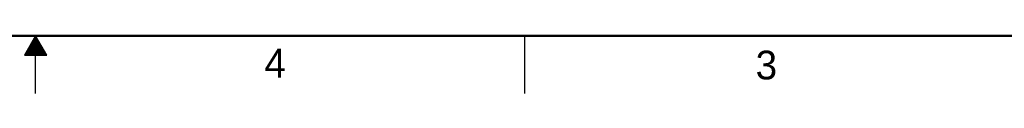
# Model space of a CAD drawing. Header units: inches. Extents: x 0 to 34, y 0 to 22.
# Tile 6 of 16: x 16.9 to 25.4, y 0 to 0.5. Entities that reach past the tile are written whole.
import ezdxf

# ---------------------------------------------------------------- set-up
doc = ezdxf.new("R2010")
doc.units = ezdxf.units.IN
doc.header["$LTSCALE"] = 1.87
doc.header["$MEASUREMENT"] = 0
doc.layers.get('0').update_dxf_attribs({"linetype": 'CONTINUOUS'})
doc.styles.get("Standard").update_dxf_attribs({"font": 'txt', "width": 0.8})

msp = doc.modelspace()

# ---------------------------------------------------------------- linework, layer by layer
at = {"color": 2, "linetype": 'CONTINUOUS'}
for p, q in [((17, 0.5), (16.902, 0.3303)), ((16.9596, 0.43), (17.0404, 0.43)), ((16.9654, 0.44), (17.0347, 0.44)), ((16.9712, 0.45), (17.0289, 0.45)), ((16.9769, 0.46), (17.0231, 0.46)), ((16.9827, 0.47), (17.0173, 0.47)), ((16.9885, 0.48), (17.0116, 0.48)), ((16.9942, 0.49), (17.0058, 0.49)), ((17.098, 0.3303), (17, 0.5)), ((17, 0), (17, 0.5)), ((21.25, 0), (21.25, 0.5)), ((16.9134, 0.35), (17.0866, 0.35)), ((16.9192, 0.36), (17.0808, 0.36)), ((16.925, 0.37), (17.0751, 0.37)), ((16.9307, 0.38), (17.0693, 0.38)), ((16.9365, 0.39), (17.0635, 0.39)), ((16.9423, 0.4), (17.0578, 0.4)), ((16.9481, 0.41), (17.052, 0.41)), ((16.9538, 0.42), (17.0462, 0.42)), ((16.902, 0.3303), (17.098, 0.3303)), ((16.9076, 0.34), (17.0924, 0.34))]:
    msp.add_line(p, q, dxfattribs=at)
at = {"color": 7, "linetype": 'CONTINUOUS', "const_width": 0.02}
msp.add_lwpolyline([(0.5, 0.5), (33.5, 0.5)], dxfattribs=at)

# ---------------------------------------------------------------- texts
at = {"color": 2, "linetype": 'CONTINUOUS'}
for s, p in [('4', (18.9884, 0.1369)), ('3', (23.2555, 0.121))]:
    msp.add_text(s, height=0.25, dxfattribs=at).set_placement(p)

doc.saveas('drawing.dxf')
